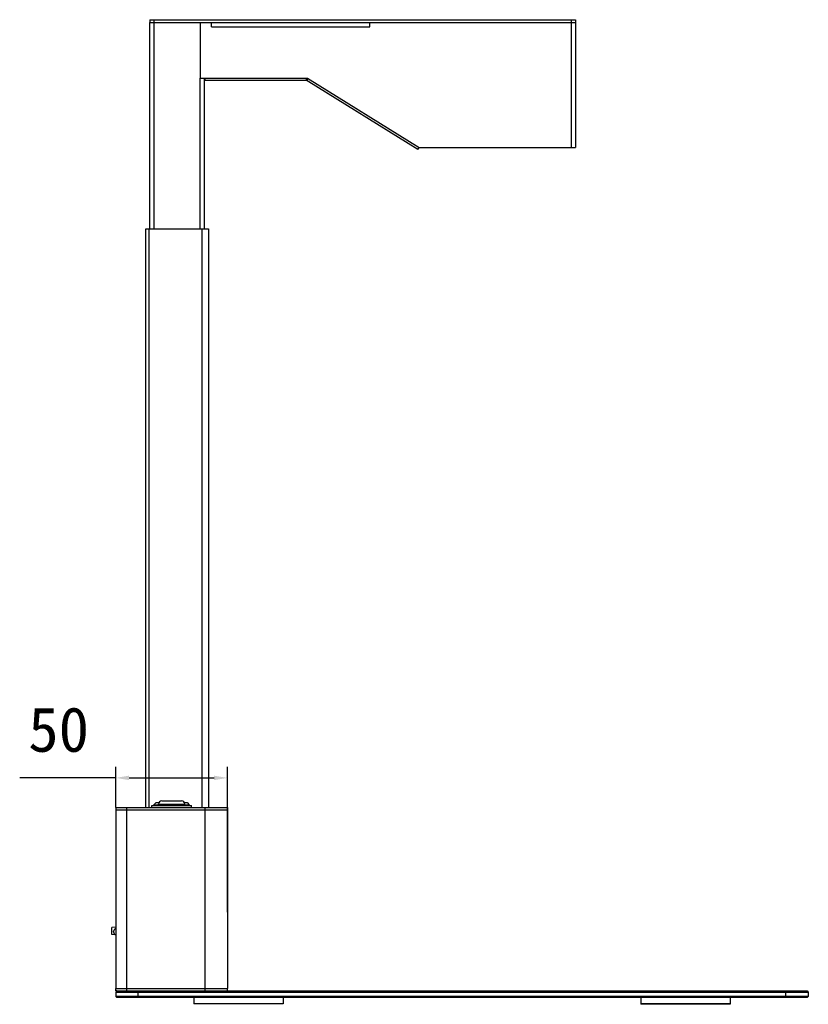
# Model space of a CAD drawing. Header units: millimetres. Extents: x 42 to 1167, y 41 to 792.
# Tile 52 of 55: x 601 to 778, y 545 to 765. Entities that reach past the tile are written whole.
import ezdxf

# ---------------------------------------------------------------- set-up
doc = ezdxf.new("R2010")
doc.units = ezdxf.units.MM
doc.header["$LTSCALE"] = 65.395
doc.header["$PDMODE"] = 3
doc.header["$PDSIZE"] = 8
doc.layers.get('0').update_dxf_attribs({"linetype": 'CONTINUOUS'})
doc.layers.get('Defpoints').update_dxf_attribs({"linetype": 'CONTINUOUS'})
doc.layers.add('00_COMPONENTS', color=7, linetype='CONTINUOUS')
doc.layers.add('51__DRAFT_DIMS', color=7, linetype='CONTINUOUS')
doc.styles.get("Standard").update_dxf_attribs({"font": 'simfang.ttf'})
doc.dimstyles.new('DIMSTYLE_2', dxfattribs={"dimtxt": 10, "dimasz": 3, "dimexe": 2.5, "dimexo": 0.5, "dimgap": 2.5, "dimtad": 1, "dimlfac": 2, "dimdsep": 46, "dimtxsty": 'STANDARD', "dimblk": '_FILLED', "dimblk1": '_FILLED', "dimblk2": '_FILLED', "dimcen": 0.09, "dimclrt": 3, "dimazin": 2, "dimtp": 0.5, "dimtm": 0.5, "dimtfac": 1, "dimtofl": 0, "dimtmove": 0, "dimatfit": 3, "dimldrblk": '_FILLED', "dimfxl": 1, "dimtolj": 1, "dimarcsym": 0})

# ---------------------------------------------------------------- blocks, each defined once
blk = doc.blocks.new('_FILLED')
at = {"color": 0, "linetype": 'ByBlock'}
blk.add_solid([(0, 0), (-1, 0.167), (-1, -0.167)], dxfattribs=at)
blk = doc.blocks.new('*D12')
at = {"layer": '51__DRAFT_DIMS', "color": 0, "lineweight": -2}
for p, q in [((622.8, 588.57), (622.8, 597.71)), ((647.8, 565.15), (647.8, 597.71)), ((622.8, 595.21), (601.3, 595.21)), ((625.8, 595.21), (644.8, 595.21))]:
    blk.add_line(p, q, dxfattribs=at)
at = {"layer": 'Defpoints', "color": 0}
for p in [(647.8, 595.21), (622.8, 588.07), (647.8, 564.65)]:
    blk.add_point(p, dxfattribs=at)
at = {"layer": '51__DRAFT_DIMS', "color": 0, "linetype": 'ByBlock', "lineweight": -2, "xscale": 3, "yscale": 3, "zscale": 3, "rotation": 180}
blk.add_blockref('_FILLED', (622.8, 595.21), dxfattribs=at)
at = {"layer": '51__DRAFT_DIMS', "color": 0, "linetype": 'ByBlock', "lineweight": -2, "xscale": 3, "yscale": 3, "zscale": 3}
blk.add_blockref('_FILLED', (647.8, 595.21), dxfattribs=at)
at = {"layer": '51__DRAFT_DIMS', "color": 3, "insert": (616.83, 611.05), "char_height": 10, "attachment_point": 3, "line_spacing_factor": 0.9}
blk.add_mtext('\\A1;50', dxfattribs=at)

msp = doc.modelspace()

# ---------------------------------------------------------------- linework, layer by layer
at = {"layer": '00_COMPONENTS', "color": 7}
for p, q in [((630.4018, 764.8152), (630.4018, 764.2152)), ((630.4018, 764.8152), (725.7018, 764.8152)), ((725.7018, 764.8152), (725.7018, 764.2152)), ((630.4018, 718.0652), (630.4018, 764.2152)), ((630.4018, 764.2152), (644.2018, 764.2152)), ((641.7018, 764.2152), (641.7018, 751.7152)), ((644.2018, 763.2152), (644.2018, 764.2152)), ((644.2018, 764.2152), (679.7018, 764.2152)), ((679.7018, 763.2152), (679.7018, 764.2152)), ((679.7018, 764.2152), (725.7018, 764.2152)), ((725.7018, 764.2152), (725.7018, 736.2152)), ((641.7018, 751.7152), (665.7018, 751.7152)), ((642.7018, 718.0652), (642.7018, 751.7152)), ((642.8018, 751.2152), (642.8018, 751.7152)), ((665.7018, 751.2152), (642.8018, 751.2152)), ((665.4383, 751.2902), (665.7018, 751.7152)), ((690.4383, 735.7902), (665.4383, 751.2902)), ((665.7018, 751.2152), (665.7018, 751.7152)), ((665.7018, 751.7152), (690.7018, 736.2152)), ((690.4383, 735.7902), (690.7018, 736.2152)), ((690.7018, 736.2152), (725.7018, 736.2152)), ((629.5518, 588.5652), (629.5518, 718.0652)), ((629.5518, 718.0652), (630.3018, 718.0652)), ((630.3018, 588.5652), (630.3018, 718.0652)), ((630.3018, 718.0652), (643.5518, 718.0652)), ((643.5518, 718.0652), (643.5518, 588.5652)), ((622.8018, 588.5652), (647.8018, 588.5652)), ((622.8018, 588.5652), (622.8018, 588.0652)), ((630.8518, 589.0652), (639.7518, 589.0652)), ((630.8518, 588.5652), (630.8518, 589.0652)), ((631.8518, 589.7152), (631.3518, 589.2152)), ((631.3518, 589.2152), (632.3518, 589.2152)), ((631.3518, 589.0652), (631.3518, 589.2152)), ((631.8518, 589.7152), (632.4674, 589.7152)), ((632.3518, 589.0652), (632.3518, 589.3152)), ((633.1018, 590.0652), (637.5018, 590.0652)), ((638.1362, 589.7152), (638.7518, 589.7152)), ((638.2518, 589.0652), (638.2518, 589.3152)), ((638.2518, 589.2152), (639.2518, 589.2152)), ((638.7518, 589.7152), (639.2518, 589.2152)), ((639.2518, 589.0652), (639.2518, 589.2152)), ((639.7518, 588.5652), (639.7518, 589.0652)), ((647.8018, 588.5652), (647.8018, 588.0652)), ((622.8018, 588.0652), (647.8018, 588.0652)), ((622.8018, 588.0652), (622.8018, 548.0652)), ((647.8018, 588.0652), (647.8018, 548.0652)), ((622.8018, 561.7857), (621.9018, 561.7624)), ((621.9018, 560.1624), (621.9018, 561.7624)), ((621.9043, 560.1668), (621.9043, 561.7624)), ((622.7037, 560.1417), (621.9018, 560.1624)), ((622.3018, 560.7749), (622.3018, 560.8249)), ((622.8018, 548.0652), (647.8018, 548.0652)), ((622.8018, 547.5652), (622.8018, 548.0652)), ((623.0518, 547.5652), (622.8018, 547.5652)), ((623.0518, 547.5652), (622.8018, 547.3152)), ((622.8018, 547.3152), (777.8018, 547.3152)), ((622.8018, 547.3152), (622.8018, 546.3152)), ((777.8018, 546.3152), (622.8018, 546.3152)), ((623.0518, 546.0652), (622.8018, 546.3152)), ((623.0518, 547.5652), (777.5518, 547.5652)), ((647.8018, 547.5652), (647.8018, 548.0652)), ((777.5518, 547.5652), (777.8018, 547.3152)), ((777.5518, 546.0652), (777.8018, 546.3152)), ((777.8018, 547.3152), (777.8018, 546.3152)), ((777.5518, 546.0652), (623.0518, 546.0652)), ((640.3018, 546.0652), (640.3018, 544.6652)), ((660.3018, 544.6652), (640.3018, 544.6652)), ((660.3018, 546.0652), (660.3018, 544.6652)), ((740.3018, 546.0652), (740.3018, 544.5652)), ((760.3018, 544.6652), (740.3018, 544.6652)), ((760.3018, 544.5652), (740.3018, 544.5652)), ((760.3018, 546.0652), (760.3018, 544.5652))]:
    msp.add_line(p, q, dxfattribs=at)
at = {"layer": '00_COMPONENTS', "color": 4}
for p, q in [((631.4018, 718.0652), (631.4018, 764.8152)), ((724.7018, 764.8152), (724.7018, 736.2152)), ((644.2018, 763.2152), (679.7018, 763.2152)), ((641.7018, 718.0652), (641.7018, 751.7152)), ((642.0518, 718.0652), (642.0518, 588.5652)), ((625.3018, 547.5652), (625.3018, 588.5652)), ((632.3518, 589.3152), (638.2518, 589.3152)), ((642.8018, 547.5652), (642.8018, 588.5652)), ((627.8018, 546.0652), (627.8018, 547.5652)), ((772.8018, 546.0652), (772.8018, 547.5652))]:
    msp.add_line(p, q, dxfattribs=at)
at = {"layer": '00_COMPONENTS', "color": 7}
for centre, radius, start, end in [((633.1018, 589.3152), 0.75, 90, 180), ((637.5018, 589.3152), 0.75, 0, 90), ((623.0018, 560.8249), 0.7, 106.602065, 180), ((623.0018, 560.7749), 0.7, 180, 253.397935)]:
    msp.add_arc(centre, radius, start, end, dxfattribs=at)

# ---------------------------------------------------------------- dimensions: what is measured, and where the dimension line sits
at = {"layer": '51__DRAFT_DIMS', "color": 4}
dim = msp.add_linear_dim(base=(647.8018, 595.2147), p1=(622.8018, 588.0652), p2=(647.8018, 564.6527), dimstyle='DIMSTYLE_2', override={"dimtxsty": 'STANDARD', "dimldrblk": '_FILLED'}, dxfattribs=at)
dim.commit()
dim.dimension.update_dxf_attribs({"geometry": '*D12', "text_midpoint": (610.3171, 595.2147), "dimtype": 160})

doc.saveas('drawing.dxf')
